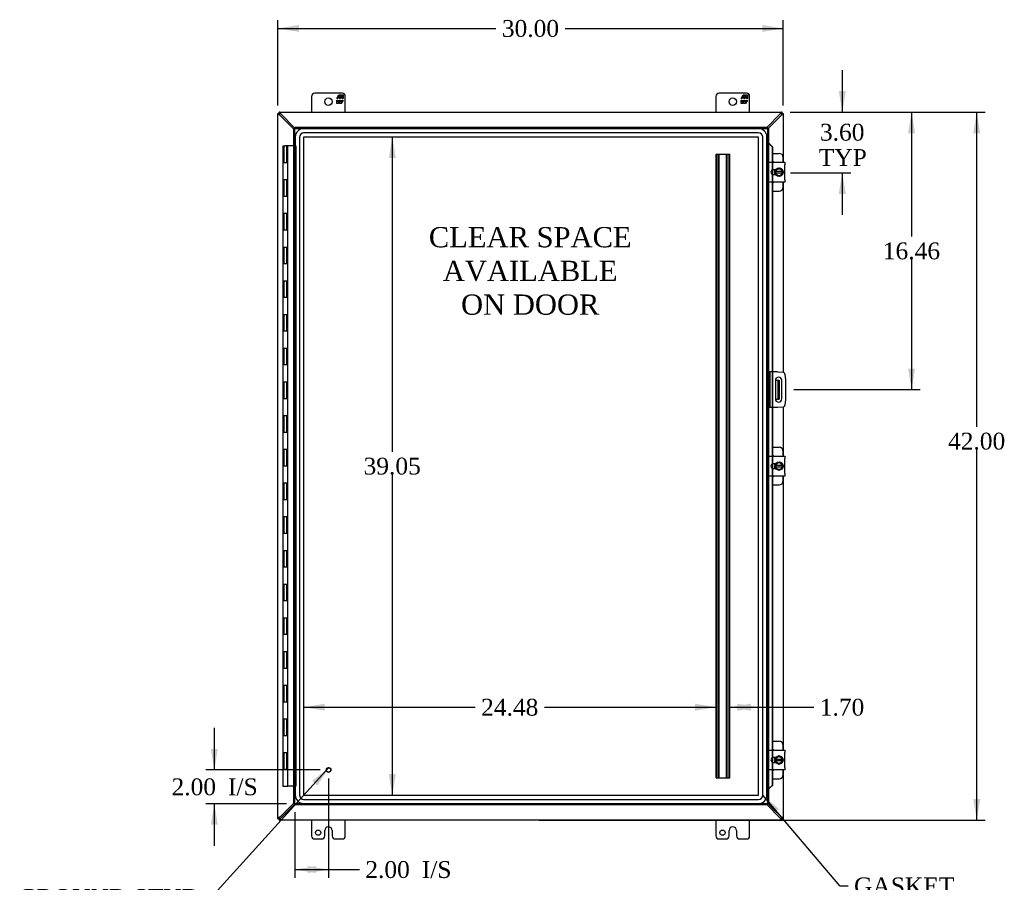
# Model space of a CAD drawing. Header units: inches. Extents: x 15 to 236, y 11 to 157.
# Tile 3 of 9: x 55 to 113, y 56 to 107. Entities that reach past the tile are written whole.
import ezdxf
from ezdxf.enums import TextEntityAlignment as Align

# ---------------------------------------------------------------- set-up
doc = ezdxf.new("R2010")
doc.units = ezdxf.units.IN
doc.header["$MEASUREMENT"] = 0
for name, color, linetype in [('COM40153-1', 7, 'CONTINUOUS'), ('COM40153-2', 7, 'CONTINUOUS'), ('COM42667', 7, 'CONTINUOUS'), ('COM42780', 7, 'CONTINUOUS'), ('COM48494', 7, 'CONTINUOUS'), ('COM48514', 7, 'CONTINUOUS'), ('COM53845-2', 7, 'CONTINUOUS'), ('COM70219', 7, 'CONTINUOUS'), ('COM71782-2', 7, 'CONTINUOUS'), ('DEFAULT', 7, 'CONTINUOUS'), ('FET07710', 7, 'CONTINUOUS'), ('HNG10620-38B', 7, 'CONTINUOUS'), ('HNG10620-38C', 7, 'CONTINUOUS'), ('SCC19011', 7, 'CONTINUOUS'), ('SPR20265', 7, 'CONTINUOUS'), ('STD21878', 7, 'CONTINUOUS'), ('WAF25035', 7, 'CONTINUOUS')]:
    doc.layers.add(name, color=color, linetype=linetype)
doc.styles.add('SEACAD_TIMES_NEW_ROMAN', font='times.ttf')

# ---------------------------------------------------------------- blocks, each defined once
blk = doc.blocks.new('SEANNOT_GROUP2')
at = {"layer": 'DEFAULT', "linetype": 'Continuous'}
blk.add_hatch(color=136, dxfattribs=at).paths.add_polyline_path([(72.316, 62.014), (73.002, 63.08), (72.007, 62.294)])
at = {"layer": 'DEFAULT', "color": 136, "linetype": 'Continuous'}
blk.add_line((66.009, 55.375), (65.509, 55.375), dxfattribs=at)
blk.add_lwpolyline([(66.009, 55.375), (73.002, 63.08)], dxfattribs=at)
at = {"layer": 'DEFAULT', "color": 136, "linetype": 'Continuous', "style": 'SEACAD_TIMES_NEW_ROMAN'}
for s, p in [('GROUND STUD', (54.567, 55.875)), ('DOOR', (54.567, 54.375))]:
    blk.add_text(s, height=1, dxfattribs=at).set_placement(p, align=Align.TOP_LEFT)
blk = doc.blocks.new('SEANNOT_GROUP3')
at = {"layer": 'DEFAULT', "linetype": 'Continuous'}
blk.add_hatch(color=136, dxfattribs=at).paths.add_polyline_path([(99.716, 60.628), (98.748, 61.446), (99.398, 60.358)])
at = {"layer": 'DEFAULT', "color": 136, "linetype": 'Continuous'}
blk.add_line((103.321, 56.062), (103.821, 56.062), dxfattribs=at)
blk.add_lwpolyline([(103.321, 56.062), (98.748, 61.446)], dxfattribs=at)
at = {"layer": 'DEFAULT', "color": 136, "linetype": 'Continuous', "style": 'SEACAD_TIMES_NEW_ROMAN'}
blk.add_text('GASKET', height=1, dxfattribs=at).set_placement((104.171, 56.562), align=Align.TOP_LEFT)
blk = doc.blocks.new('GDIMGGROUP')
at = {"layer": 'DEFAULT', "linetype": 'Continuous'}
for points in [[(111.664, 100.722), (111.455, 101.972), (111.247, 100.722)], [(111.664, 61.222), (111.247, 61.222), (111.455, 59.972)]]:
    blk.add_hatch(color=136, dxfattribs=at).paths.add_polyline_path(points)
at = {"layer": 'DEFAULT', "color": 136, "linetype": 'Continuous'}
for p, q in [((100.37, 101.972), (111.955, 101.972)), ((111.455, 83.303), (111.455, 101.972)), ((111.455, 59.972), (111.455, 81.953)), ((85.472, 59.972), (111.955, 59.972))]:
    blk.add_line(p, q, dxfattribs=at)
at = {"layer": 'DEFAULT', "color": 136, "linetype": 'Continuous', "style": 'SEACAD_TIMES_NEW_ROMAN'}
blk.add_text('42.00', height=1, dxfattribs=at).set_placement((109.749, 82.953), align=Align.TOP_LEFT)
blk = doc.blocks.new('GDIMGGROUP1')
at = {"layer": 'DEFAULT', "linetype": 'Continuous'}
for points in [[(65.992, 64.191), (66.2, 62.941), (66.408, 64.191)], [(65.992, 59.691), (66.408, 59.691), (66.2, 60.941)]]:
    blk.add_hatch(color=136, dxfattribs=at).paths.add_polyline_path(points)
at = {"layer": 'DEFAULT', "color": 136, "linetype": 'Continuous'}
for p, q in [((66.2, 62.941), (66.2, 65.441)), ((72.481, 62.941), (65.7, 62.941)), ((70.481, 60.941), (65.7, 60.941)), ((66.2, 58.441), (66.2, 60.941))]:
    blk.add_line(p, q, dxfattribs=at)
at = {"layer": 'DEFAULT', "color": 136, "linetype": 'Continuous', "style": 'SEACAD_TIMES_NEW_ROMAN'}
for s, p in [('2.00', (63.658, 62.441)), ('I/S', (67.012, 62.441))]:
    blk.add_text(s, height=1, dxfattribs=at).set_placement(p, align=Align.TOP_LEFT)
blk = doc.blocks.new('GDIMGGROUP9')
at = {"layer": 'DEFAULT', "linetype": 'Continuous'}
for points in [[(103.681, 103.222), (103.264, 103.222), (103.473, 101.972)], [(103.681, 97.126), (103.473, 98.376), (103.264, 97.126)]]:
    blk.add_hatch(color=136, dxfattribs=at).paths.add_polyline_path(points)
at = {"layer": 'DEFAULT', "color": 136, "linetype": 'Continuous'}
for p, q in [((103.473, 104.472), (103.473, 101.972)), ((100.37, 101.972), (103.973, 101.972)), ((100.403, 98.376), (103.973, 98.376)), ((103.473, 98.376), (103.473, 95.876))]:
    blk.add_line(p, q, dxfattribs=at)
at = {"layer": 'DEFAULT', "color": 136, "linetype": 'Continuous', "style": 'SEACAD_TIMES_NEW_ROMAN'}
for s, p in [('3.60', (102.146, 101.283)), ('TYP', (102.075, 99.783))]:
    blk.add_text(s, height=1, dxfattribs=at).set_placement(p, align=Align.TOP_LEFT)
blk = doc.blocks.new('GDIMGGROUP10')
at = {"layer": 'DEFAULT', "linetype": 'Continuous'}
for points in [[(107.794, 100.722), (107.586, 101.972), (107.377, 100.722)], [(107.794, 86.762), (107.377, 86.762), (107.586, 85.512)]]:
    blk.add_hatch(color=136, dxfattribs=at).paths.add_polyline_path(points)
at = {"layer": 'DEFAULT', "color": 136, "linetype": 'Continuous'}
for p, q in [((100.37, 101.972), (108.086, 101.972)), ((107.586, 101.972), (107.586, 94.592)), ((107.586, 93.242), (107.586, 85.512)), ((100.597, 85.512), (108.086, 85.512))]:
    blk.add_line(p, q, dxfattribs=at)
at = {"layer": 'DEFAULT', "color": 136, "linetype": 'Continuous', "style": 'SEACAD_TIMES_NEW_ROMAN'}
blk.add_text('16.46', height=1, dxfattribs=at).set_placement((105.879, 94.242), align=Align.TOP_LEFT)
blk = doc.blocks.new('GDIMGGROUP15')
at = {"layer": 'DEFAULT', "linetype": 'Continuous'}
for points in [[(72.231, 56.824), (72.231, 57.241), (70.981, 57.033)], [(71.731, 56.824), (72.981, 57.033), (71.731, 57.241)]]:
    blk.add_hatch(color=136, dxfattribs=at).paths.add_polyline_path(points)
at = {"layer": 'DEFAULT', "color": 136, "linetype": 'Continuous'}
for p, q in [((72.981, 62.441), (72.981, 56.533)), ((70.981, 60.441), (70.981, 56.533)), ((70.981, 57.033), (74.31, 57.033)), ((74.31, 57.033), (74.81, 57.033))]:
    blk.add_line(p, q, dxfattribs=at)
at = {"layer": 'DEFAULT', "color": 136, "linetype": 'Continuous', "style": 'SEACAD_TIMES_NEW_ROMAN'}
for s, p in [('2.00', (75.16, 57.533)), ('I/S', (78.514, 57.533))]:
    blk.add_text(s, height=1, dxfattribs=at).set_placement(p, align=Align.TOP_LEFT)
blk = doc.blocks.new('GDIMGGROUP23')
at = {"layer": 'DEFAULT', "linetype": 'Continuous'}
for points in [[(71.222, 107.15), (69.972, 106.941), (71.222, 106.733)], [(98.722, 107.15), (98.722, 106.733), (99.972, 106.941)]]:
    blk.add_hatch(color=136, dxfattribs=at).paths.add_polyline_path(points)
at = {"layer": 'DEFAULT', "color": 136, "linetype": 'Continuous'}
for p, q in [((69.972, 102.37), (69.972, 107.441)), ((99.972, 102.37), (99.972, 107.441)), ((69.972, 106.941), (82.915, 106.941)), ((87.028, 106.941), (99.972, 106.941))]:
    blk.add_line(p, q, dxfattribs=at)
at = {"layer": 'DEFAULT', "color": 136, "linetype": 'Continuous', "style": 'SEACAD_TIMES_NEW_ROMAN'}
blk.add_text('30.00', height=1, dxfattribs=at).set_placement((83.265, 107.441), align=Align.TOP_LEFT)
blk = doc.blocks.new('GDIMGGROUP24')
at = {"layer": 'DEFAULT', "linetype": 'Continuous'}
for points in [[(76.556, 99.249), (76.973, 99.249), (76.764, 100.499)], [(76.556, 62.695), (76.764, 61.445), (76.973, 62.695)]]:
    blk.add_hatch(color=136, dxfattribs=at).paths.add_polyline_path(points)
at = {"layer": 'DEFAULT', "color": 136, "linetype": 'Continuous'}
for p, q in [((76.764, 100.499), (76.764, 81.822)), ((76.764, 80.472), (76.764, 61.445))]:
    blk.add_line(p, q, dxfattribs=at)
at = {"layer": 'DEFAULT', "color": 136, "linetype": 'Continuous', "style": 'SEACAD_TIMES_NEW_ROMAN'}
blk.add_text('39.05', height=1, dxfattribs=at).set_placement((75.058, 81.472), align=Align.TOP_LEFT)
blk = doc.blocks.new('GDIMGGROUP25')
at = {"layer": 'DEFAULT', "linetype": 'Continuous'}
for points in [[(72.751, 66.873), (71.501, 66.665), (72.751, 66.456)], [(94.731, 66.873), (94.731, 66.456), (95.981, 66.665)]]:
    blk.add_hatch(color=136, dxfattribs=at).paths.add_polyline_path(points)
at = {"layer": 'DEFAULT', "color": 136, "linetype": 'Continuous'}
for p, q in [((71.501, 66.665), (81.684, 66.665)), ((85.797, 66.665), (95.981, 66.665))]:
    blk.add_line(p, q, dxfattribs=at)
at = {"layer": 'DEFAULT', "color": 136, "linetype": 'Continuous', "style": 'SEACAD_TIMES_NEW_ROMAN'}
blk.add_text('24.48', height=1, dxfattribs=at).set_placement((82.034, 67.165), align=Align.TOP_LEFT)
blk = doc.blocks.new('GDIMGGROUP29')
at = {"layer": 'DEFAULT', "linetype": 'Continuous'}
for points in [[(98.047, 66.873), (96.797, 66.665), (98.047, 66.456)], [(97.249, 66.873), (97.249, 66.456), (98.499, 66.665)]]:
    blk.add_hatch(color=136, dxfattribs=at).paths.add_polyline_path(points)
at = {"layer": 'DEFAULT', "color": 136, "linetype": 'Continuous'}
for p, q in [((96.797, 66.665), (101.286, 66.665)), ((101.286, 66.665), (101.786, 66.665))]:
    blk.add_line(p, q, dxfattribs=at)
at = {"layer": 'DEFAULT', "color": 136, "linetype": 'Continuous', "style": 'SEACAD_TIMES_NEW_ROMAN'}
blk.add_text('1.70', height=1, dxfattribs=at).set_placement((102.136, 67.165), align=Align.TOP_LEFT)

msp = doc.modelspace()

# ---------------------------------------------------------------- linework, layer by layer
at = {"layer": 'COM40153-1', "color": 7}
for p, q in [((99.503, 86.074), (99.614, 86.074)), ((99.614, 86.074), (99.65, 86.074)), ((99.65, 86.074), (99.722, 86.074)), ((99.65, 86.074), (99.65, 84.949)), ((99.722, 86.074), (99.722, 84.949)), ((99.503, 84.949), (99.614, 84.949)), ((99.65, 84.949), (99.614, 84.949)), ((99.65, 84.949), (99.722, 84.949))]:
    msp.add_line(p, q, dxfattribs=at)
at = {"layer": 'COM40153-2', "color": 7}
for p, q in [((99.169, 86.574), (99.097, 86.574)), ((99.169, 86.574), (99.169, 84.449)), ((99.169, 86.574), (99.205, 86.574)), ((99.62, 86.574), (99.205, 86.574)), ((99.62, 86.574), (99.954, 86.545)), ((99.503, 86.062), (99.503, 84.962)), ((99.878, 84.962), (99.878, 86.062)), ((100.067, 86.431), (100.097, 86.097)), ((100.097, 86.097), (100.097, 84.926)), ((100.097, 84.926), (100.067, 84.592)), ((99.169, 84.449), (99.097, 84.449)), ((99.205, 84.449), (99.169, 84.449)), ((99.62, 84.449), (99.205, 84.449)), ((99.954, 84.478), (99.62, 84.449))]:
    msp.add_line(p, q, dxfattribs=at)
for centre, radius, start, end in [((99.943, 86.42), 0.125, 5, 85), ((99.691, 86.062), 0.188, 0, 180), ((99.691, 84.962), 0.188, 180, 0), ((99.943, 84.603), 0.125, 275, 355)]:
    msp.add_arc(centre, radius, start, end, dxfattribs=at)
at = {"layer": 'COM42667', "color": 7}
for p, q in [((99.097, 98.855), (99.097, 98.998)), ((99.097, 98.998), (100.067, 98.998)), ((99.097, 98.855), (99.097, 97.964)), ((100.067, 98.998), (100.067, 98.855)), ((100.067, 97.964), (100.067, 98.855)), ((99.512, 98.55), (99.372, 98.55)), ((99.372, 98.269), (99.512, 98.269)), ((99.097, 97.821), (99.097, 97.964)), ((100.067, 97.821), (99.097, 97.821)), ((100.067, 97.964), (100.067, 97.821)), ((99.097, 81.417), (99.097, 81.56)), ((99.097, 81.56), (100.067, 81.56)), ((99.097, 81.417), (99.097, 80.526)), ((100.067, 81.56), (100.067, 81.417)), ((100.067, 80.526), (100.067, 81.417)), ((99.512, 81.112), (99.372, 81.112)), ((99.372, 80.831), (99.512, 80.831)), ((99.097, 80.383), (99.097, 80.526)), ((100.067, 80.383), (99.097, 80.383)), ((100.067, 80.526), (100.067, 80.383)), ((99.097, 63.979), (99.097, 64.122)), ((99.097, 64.122), (100.067, 64.122)), ((99.097, 63.979), (99.097, 63.088)), ((100.067, 64.122), (100.067, 63.979)), ((100.067, 63.088), (100.067, 63.979)), ((99.512, 63.674), (99.372, 63.674)), ((99.372, 63.393), (99.512, 63.393)), ((99.097, 62.945), (99.097, 63.088)), ((100.067, 62.945), (99.097, 62.945)), ((100.067, 63.088), (100.067, 62.945))]:
    msp.add_line(p, q, dxfattribs=at)
for centre, radius in [((99.372, 98.41), 0.14), ((99.372, 80.972), 0.141), ((99.372, 63.534), 0.14)]:
    msp.add_arc(centre, radius, 90, 270, dxfattribs=at)
at = {"layer": 'COM42780', "color": 7}
for p, q in [((99.321, 99.525), (99.718, 99.525)), ((99.968, 98.998), (99.968, 99.275)), ((99.468, 98.476), (99.468, 98.55)), ((99.468, 98.269), (99.468, 98.341)), ((99.968, 97.544), (99.968, 97.821)), ((99.321, 97.294), (99.718, 97.294)), ((99.321, 82.087), (99.718, 82.087)), ((99.968, 81.56), (99.968, 81.837)), ((99.468, 81.038), (99.468, 81.112)), ((99.468, 80.831), (99.468, 80.903)), ((99.968, 80.106), (99.968, 80.383)), ((99.321, 79.856), (99.718, 79.856)), ((99.321, 64.649), (99.718, 64.649)), ((99.968, 64.122), (99.968, 64.399)), ((99.468, 63.6), (99.468, 63.674)), ((99.468, 63.393), (99.468, 63.465)), ((99.968, 62.668), (99.968, 62.945)), ((99.321, 62.418), (99.718, 62.418))]:
    msp.add_line(p, q, dxfattribs=at)
for centre, start, end in [((99.718, 99.275), 0, 90), ((99.218, 98.838), 39.93243, 65.66946), ((99.218, 97.981), 294.33054, 320.06757), ((99.718, 97.544), 270, 0), ((99.718, 81.837), 0, 90), ((99.218, 81.4), 39.93243, 65.66946), ((99.218, 80.543), 294.33054, 320.06757), ((99.718, 80.106), 270, 0), ((99.718, 64.399), 0, 90), ((99.218, 63.962), 39.93243, 65.66946), ((99.218, 63.105), 294.33054, 320.06757), ((99.718, 62.668), 270, 0)]:
    msp.add_arc(centre, 0.25, start, end, dxfattribs=at)
at = {"layer": 'COM48494', "color": 7}
for p, q in [((69.972, 101.9), (70.044, 101.9)), ((69.972, 101.87), (69.972, 101.9)), ((69.972, 60.073), (69.972, 101.87)), ((70.044, 101.87), (69.972, 101.87)), ((70.044, 101.87), (70.044, 101.9)), ((70.08, 101.794), (70.06, 101.827)), ((70.909, 100.973), (70.08, 101.794)), ((99.864, 101.794), (99.064, 101.002)), ((99.864, 101.794), (99.883, 101.827)), ((99.9, 101.9), (99.972, 101.9)), ((99.9, 101.9), (99.9, 101.87)), ((99.9, 101.87), (99.972, 101.87)), ((99.972, 101.9), (99.972, 101.87)), ((99.972, 101.87), (99.972, 98.998)), ((99.972, 97.821), (99.972, 86.542)), ((99.972, 84.481), (99.972, 81.56)), ((99.972, 80.383), (99.972, 64.122)), ((99.972, 62.945), (99.972, 60.073)), ((70.08, 60.149), (70.909, 60.97)), ((99.064, 60.941), (99.864, 60.149)), ((69.972, 60.044), (69.972, 60.073)), ((70.044, 60.073), (69.972, 60.073)), ((69.972, 60.044), (70.044, 60.044)), ((70.044, 60.044), (70.044, 60.073)), ((70.06, 60.116), (70.08, 60.149)), ((99.883, 60.116), (99.864, 60.149)), ((99.9, 60.073), (99.9, 60.044)), ((99.9, 60.073), (99.972, 60.073)), ((99.9, 60.044), (99.972, 60.044)), ((99.972, 60.073), (99.972, 60.044))]:
    msp.add_line(p, q, dxfattribs=at)
for centre, radius, start, end in [((70.49, 102.593), 0.898, 238.53984, 242.80605), ((99.437, 102.622), 0.931, 297.27035, 301.38375), ((70.49, 59.35), 0.898, 117.19395, 121.46015), ((99.437, 59.321), 0.931, 58.61625, 62.72965)]:
    msp.add_arc(centre, radius, start, end, dxfattribs=at)
for points, knots in [([(70.021, 101.827), (70.02, 101.828), (70.016, 101.83), (70.011, 101.833), (70.007, 101.836), (70.002, 101.839), (69.998, 101.842), (69.994, 101.845), (69.99, 101.848), (69.985, 101.852), (69.98, 101.856), (69.976, 101.86), (69.973, 101.864), (69.972, 101.867), (69.972, 101.869), (69.972, 101.87)], [0, 0, 0, 0, 0.058508, 0.117588, 0.177234, 0.23744, 0.298196, 0.359495, 0.421327, 0.483683, 0.609872, 0.738031, 0.824554, 0.911887, 1, 1, 1, 1]), ([(70.06, 101.827), (70.058, 101.831), (70.056, 101.836), (70.052, 101.843), (70.05, 101.847), (70.047, 101.854), (70.046, 101.858), (70.044, 101.864), (70.044, 101.867), (70.044, 101.87)], [0, 0, 0, 0, 0.25, 0.25, 0.5, 0.5, 0.75, 0.75, 1, 1, 1, 1]), ([(99.9, 101.87), (99.9, 101.867), (99.899, 101.864), (99.897, 101.858), (99.896, 101.854), (99.893, 101.847), (99.891, 101.843), (99.887, 101.836), (99.885, 101.831), (99.883, 101.827)], [0, 0, 0, 0, 0.25, 0.25, 0.5, 0.5, 0.75, 0.75, 1, 1, 1, 1]), ([(99.972, 101.87), (99.972, 101.869), (99.971, 101.868), (99.971, 101.866), (99.97, 101.864), (99.969, 101.862), (99.967, 101.86), (99.965, 101.858), (99.962, 101.855), (99.96, 101.853), (99.956, 101.85), (99.95, 101.845), (99.941, 101.84), (99.932, 101.834), (99.925, 101.829), (99.922, 101.827)], [0, 0, 0, 0, 0.058839, 0.117335, 0.175479, 0.233264, 0.290679, 0.347718, 0.404373, 0.460635, 0.516498, 0.640635, 0.762642, 0.882451, 1, 1, 1, 1]), ([(69.972, 60.073), (69.972, 60.074), (69.972, 60.075), (69.972, 60.077), (69.973, 60.079), (69.975, 60.081), (69.976, 60.083), (69.978, 60.086), (69.981, 60.088), (69.983, 60.09), (69.987, 60.093), (69.993, 60.098), (70.002, 60.104), (70.011, 60.11), (70.018, 60.114), (70.021, 60.116)], [0, 0, 0, 0, 0.058839, 0.117335, 0.175479, 0.233264, 0.290679, 0.347718, 0.404373, 0.460635, 0.516498, 0.640635, 0.762642, 0.882451, 1, 1, 1, 1]), ([(70.044, 60.073), (70.044, 60.076), (70.044, 60.079), (70.046, 60.086), (70.047, 60.089), (70.05, 60.096), (70.052, 60.1), (70.056, 60.108), (70.058, 60.112), (70.06, 60.116)], [0, 0, 0, 0, 0.25, 0.25, 0.5, 0.5, 0.75, 0.75, 1, 1, 1, 1]), ([(99.883, 60.116), (99.885, 60.112), (99.887, 60.108), (99.891, 60.1), (99.893, 60.096), (99.896, 60.089), (99.897, 60.086), (99.899, 60.079), (99.9, 60.076), (99.9, 60.073)], [0, 0, 0, 0, 0.25, 0.25, 0.5, 0.5, 0.75, 0.75, 1, 1, 1, 1]), ([(99.922, 60.116), (99.923, 60.115), (99.927, 60.113), (99.932, 60.11), (99.936, 60.107), (99.941, 60.104), (99.945, 60.101), (99.95, 60.098), (99.953, 60.095), (99.958, 60.092), (99.963, 60.087), (99.967, 60.083), (99.97, 60.079), (99.971, 60.076), (99.971, 60.074), (99.972, 60.073)], [0, 0, 0, 0, 0.058508, 0.117588, 0.177234, 0.23744, 0.298196, 0.359495, 0.421327, 0.483683, 0.609872, 0.738031, 0.824554, 0.911887, 1, 1, 1, 1])]:
    msp.add_open_spline(points, degree=3, knots=knots, dxfattribs=at)
at = {"layer": 'COM48514', "color": 7}
for p, q in [((70.044, 101.9), (70.044, 101.972)), ((70.073, 101.972), (70.044, 101.972)), ((70.073, 101.9), (70.044, 101.9)), ((70.073, 101.9), (70.073, 101.972)), ((70.073, 101.972), (99.87, 101.972)), ((70.149, 101.864), (70.116, 101.883)), ((70.981, 101.024), (70.149, 101.864)), ((99.794, 101.864), (99.012, 101.074)), ((99.827, 101.883), (99.794, 101.864)), ((99.87, 101.9), (99.87, 101.972)), ((99.9, 101.972), (99.87, 101.972)), ((99.9, 101.9), (99.87, 101.9)), ((99.9, 101.9), (99.9, 101.972)), ((70.149, 60.08), (70.981, 60.919)), ((99.012, 60.869), (99.794, 60.08)), ((70.044, 60.044), (70.044, 59.972)), ((70.044, 60.044), (70.073, 60.044)), ((70.044, 59.972), (70.073, 59.972)), ((70.073, 60.044), (70.073, 59.972)), ((99.87, 59.972), (70.073, 59.972)), ((70.116, 60.06), (70.149, 60.08)), ((99.794, 60.08), (99.827, 60.06)), ((99.87, 60.044), (99.87, 59.972)), ((99.87, 60.044), (99.9, 60.044)), ((99.87, 59.972), (99.9, 59.972)), ((99.9, 60.044), (99.9, 59.972))]:
    msp.add_line(p, q, dxfattribs=at)
for centre, start, end in [((69.321, 101.437), 27.27035, 31.38376), ((100.622, 101.437), 148.61625, 152.72965), ((69.321, 60.506), 328.61625, 332.72965), ((100.622, 60.506), 207.27035, 211.38376)]:
    msp.add_arc(centre, 0.931, start, end, dxfattribs=at)
for points, knots in [([(70.116, 101.922), (70.112, 101.929), (70.108, 101.935), (70.1, 101.947), (70.096, 101.952), (70.089, 101.961), (70.085, 101.965), (70.079, 101.97), (70.076, 101.972), (70.073, 101.972)], [0, 0, 0, 0, 0.25, 0.25, 0.5, 0.5, 0.75, 0.75, 1, 1, 1, 1]), ([(70.116, 101.883), (70.114, 101.884), (70.111, 101.886), (70.106, 101.888), (70.101, 101.891), (70.097, 101.893), (70.092, 101.895), (70.087, 101.897), (70.082, 101.898), (70.078, 101.899), (70.075, 101.9), (70.073, 101.9)], [0, 0, 0, 0, 0.10632, 0.211245, 0.314764, 0.41687, 0.517562, 0.641426, 0.7631, 0.88261, 1, 1, 1, 1]), ([(99.87, 101.972), (99.867, 101.972), (99.864, 101.97), (99.858, 101.965), (99.854, 101.961), (99.847, 101.952), (99.843, 101.947), (99.835, 101.935), (99.831, 101.929), (99.827, 101.922)], [0, 0, 0, 0, 0.25, 0.25, 0.5, 0.5, 0.75, 0.75, 1, 1, 1, 1]), ([(99.87, 101.9), (99.869, 101.9), (99.867, 101.9), (99.864, 101.899), (99.861, 101.898), (99.858, 101.897), (99.854, 101.896), (99.85, 101.895), (99.845, 101.892), (99.839, 101.889), (99.833, 101.886), (99.829, 101.884), (99.827, 101.883)], [0, 0, 0, 0, 0.078044, 0.157022, 0.236947, 0.317833, 0.399688, 0.482519, 0.608583, 0.736857, 0.867336, 1, 1, 1, 1]), ([(70.073, 60.044), (70.074, 60.044), (70.076, 60.044), (70.079, 60.044), (70.082, 60.045), (70.086, 60.046), (70.089, 60.047), (70.093, 60.049), (70.098, 60.051), (70.104, 60.054), (70.11, 60.057), (70.114, 60.059), (70.116, 60.06)], [0, 0, 0, 0, 0.078044, 0.157022, 0.236947, 0.317833, 0.399688, 0.482519, 0.608583, 0.736857, 0.867336, 1, 1, 1, 1]), ([(70.073, 59.972), (70.076, 59.972), (70.079, 59.973), (70.085, 59.978), (70.089, 59.982), (70.096, 59.991), (70.1, 59.996), (70.108, 60.008), (70.112, 60.015), (70.116, 60.021)], [0, 0, 0, 0, 0.25, 0.25, 0.5, 0.5, 0.75, 0.75, 1, 1, 1, 1]), ([(99.827, 60.06), (99.829, 60.059), (99.832, 60.058), (99.837, 60.055), (99.842, 60.053), (99.846, 60.05), (99.851, 60.048), (99.856, 60.046), (99.861, 60.045), (99.866, 60.044), (99.869, 60.044), (99.87, 60.044)], [0, 0, 0, 0, 0.10632, 0.211245, 0.314764, 0.41687, 0.517562, 0.641426, 0.7631, 0.88261, 1, 1, 1, 1]), ([(99.827, 60.021), (99.831, 60.015), (99.835, 60.008), (99.843, 59.996), (99.847, 59.991), (99.854, 59.982), (99.858, 59.978), (99.864, 59.973), (99.867, 59.972), (99.87, 59.972)], [0, 0, 0, 0, 0.25, 0.25, 0.5, 0.5, 0.75, 0.75, 1, 1, 1, 1])]:
    msp.add_open_spline(points, degree=3, knots=knots, dxfattribs=at)
at = {"layer": 'COM53845-2', "color": 7}
for p, q in [((95.981, 62.472), (95.981, 99.472)), ((95.981, 99.472), (96.064, 99.472)), ((96.021, 62.472), (96.021, 99.472)), ((96.064, 99.472), (96.714, 99.472)), ((96.133, 62.472), (96.133, 99.472)), ((96.173, 62.472), (96.173, 99.472)), ((96.605, 62.472), (96.605, 99.472)), ((96.645, 62.472), (96.645, 99.472)), ((96.714, 99.472), (96.797, 99.472)), ((96.757, 62.472), (96.757, 99.472)), ((96.797, 62.472), (96.797, 99.472)), ((95.981, 62.472), (96.064, 62.472)), ((96.064, 62.472), (96.714, 62.472)), ((96.714, 62.472), (96.797, 62.472))]:
    msp.add_line(p, q, dxfattribs=at)
at = {"layer": 'COM70219', "color": 7}
for p, q in [((98.498, 100.998), (71.502, 100.998)), ((98.498, 100.997), (71.502, 100.997)), ((98.498, 100.748), (71.502, 100.748)), ((71.002, 100.498), (71.002, 61.446)), ((71.003, 100.498), (71.003, 61.446)), ((71.252, 100.498), (71.252, 61.446)), ((71.501, 100.498), (71.501, 61.446)), ((98.498, 100.499), (71.502, 100.499)), ((71.502, 100.498), (71.502, 61.446)), ((98.498, 100.498), (71.502, 100.498)), ((98.498, 61.446), (98.498, 100.498)), ((98.499, 61.446), (98.499, 100.498)), ((98.748, 61.446), (98.748, 100.498)), ((98.997, 61.446), (98.997, 100.498)), ((98.998, 61.446), (98.998, 100.498)), ((71.502, 61.446), (98.498, 61.446)), ((71.502, 61.445), (98.498, 61.445)), ((71.502, 61.196), (98.498, 61.196)), ((71.502, 60.947), (98.498, 60.947)), ((71.502, 60.946), (98.498, 60.946))]:
    msp.add_line(p, q, dxfattribs=at)
for centre, radius, start, end in [((71.502, 100.498), 0.5, 90, 180), ((71.502, 100.498), 0.499, 90, 180), ((71.502, 100.498), 0.25, 90, 180), ((98.498, 100.498), 0.5, 0, 90), ((98.498, 100.498), 0.499, 0, 90), ((98.498, 100.498), 0.25, 0, 90), ((71.502, 100.498), 0.001, 90, 180), ((98.498, 100.498), 0.001, 0, 90), ((71.502, 61.446), 0.5, 180, 270), ((71.502, 61.446), 0.499, 180, 270), ((71.502, 61.446), 0.25, 180, 270), ((71.502, 61.446), 0.001, 180, 270), ((98.498, 61.446), 0.5, 270, 0), ((98.498, 61.446), 0.001, 270, 0), ((98.498, 61.446), 0.25, 270, 0), ((98.498, 61.446), 0.499, 270, 0)]:
    msp.add_arc(centre, radius, start, end, dxfattribs=at)
at = {"layer": 'COM71782-2', "color": 7}
for p, q in [((70.909, 101.002), (70.981, 101.002)), ((70.909, 60.941), (70.909, 101.002)), ((70.981, 101.074), (70.981, 101.002)), ((70.981, 101.074), (99.024, 101.074)), ((70.981, 101.002), (99.024, 101.002)), ((70.981, 101.002), (71.017, 100.966)), ((70.981, 60.941), (70.981, 101.002)), ((70.981, 101.002), (71.017, 100.966)), ((99.024, 101.002), (98.989, 100.966)), ((99.025, 101.002), (98.989, 100.966)), ((99.024, 101.074), (99.024, 101.002)), ((99.025, 101.002), (99.025, 60.941)), ((99.097, 101.002), (99.025, 101.002)), ((99.097, 101.002), (99.097, 60.941)), ((99.097, 100.127), (99.025, 100.127)), ((99.109, 100.127), (99.097, 100.127)), ((99.119, 100.104), (99.128, 100.104)), ((99.139, 100.092), (99.309, 99.919)), ((99.139, 100.092), (99.151, 100.092)), ((99.151, 100.092), (99.321, 99.919)), ((99.309, 99.919), (99.309, 98.998)), ((99.321, 99.919), (99.309, 99.919)), ((99.321, 99.919), (99.321, 98.998)), ((99.309, 98.998), (99.309, 98.535)), ((99.321, 98.998), (99.321, 98.541)), ((99.309, 98.535), (99.309, 98.284)), ((99.309, 98.284), (99.309, 97.821)), ((99.321, 98.541), (99.321, 98.279)), ((99.321, 98.279), (99.321, 97.821)), ((99.309, 97.821), (99.309, 86.574)), ((99.321, 97.821), (99.321, 86.574)), ((99.309, 86.574), (99.309, 84.449)), ((99.321, 86.574), (99.321, 84.449)), ((99.309, 84.449), (99.309, 81.56)), ((99.321, 84.449), (99.321, 81.56)), ((99.309, 81.56), (99.309, 81.097)), ((99.321, 81.56), (99.321, 81.103)), ((99.309, 81.097), (99.309, 80.846)), ((99.309, 80.846), (99.309, 80.383)), ((99.321, 81.103), (99.321, 80.841)), ((99.321, 80.841), (99.321, 80.383)), ((99.309, 80.383), (99.309, 64.122)), ((99.321, 80.383), (99.321, 64.122)), ((99.309, 64.122), (99.309, 63.659)), ((99.321, 64.122), (99.321, 63.665)), ((99.309, 63.659), (99.309, 63.408)), ((99.309, 63.408), (99.309, 62.945)), ((99.321, 63.665), (99.321, 63.403)), ((99.321, 63.403), (99.321, 62.945)), ((99.309, 62.945), (99.309, 62.024)), ((99.321, 62.945), (99.321, 62.024)), ((99.309, 62.024), (99.139, 61.852)), ((99.321, 62.024), (99.151, 61.852)), ((99.321, 62.024), (99.309, 62.024)), ((99.097, 61.816), (99.025, 61.816)), ((99.097, 61.816), (99.109, 61.816)), ((99.128, 61.839), (99.119, 61.839)), ((99.139, 61.852), (99.151, 61.852)), ((70.909, 60.941), (70.981, 60.941)), ((70.981, 60.941), (71.017, 60.977)), ((70.981, 60.941), (71.017, 60.977)), ((99.024, 60.941), (70.981, 60.941)), ((70.981, 60.869), (70.981, 60.941)), ((99.024, 60.869), (70.981, 60.869)), ((99.024, 60.941), (98.989, 60.977)), ((99.025, 60.941), (98.989, 60.977)), ((99.024, 60.869), (99.024, 60.941)), ((99.097, 60.941), (99.025, 60.941))]:
    msp.add_line(p, q, dxfattribs=at)
for centre, radius, start, end in [((99.537, 101.178), 1.153, 245.73422, 249.46416), ((99.427, 100.361), 0.395, 216.31419, 223.00535), ((99.537, 101.178), 1.153, 249.46416, 250.45802), ((99.537, 60.765), 1.153, 110.53584, 114.26578), ((99.427, 61.583), 0.395, 136.99465, 143.68581), ((99.537, 60.765), 1.153, 109.54198, 110.53584)]:
    msp.add_arc(centre, radius, start, end, dxfattribs=at)
at = {"layer": 'FET07710', "color": 7}
for p, q in [((71.972, 102.909), (71.972, 101.972)), ((73.784, 103.097), (72.159, 103.097)), ((73.461, 102.791), (73.584, 103.004)), ((73.624, 102.897), (73.526, 102.897)), ((73.526, 102.897), (73.526, 102.791)), ((73.584, 103.004), (73.693, 103.004)), ((73.624, 102.791), (73.624, 102.897)), ((73.782, 102.897), (73.684, 102.897)), ((73.684, 102.897), (73.684, 102.791)), ((73.693, 103.004), (73.693, 102.926)), ((73.693, 102.926), (73.738, 103.004)), ((73.738, 103.004), (73.847, 103.004)), ((73.782, 102.791), (73.782, 102.897)), ((73.847, 103.004), (73.847, 102.791)), ((73.972, 101.972), (73.972, 102.909)), ((95.972, 102.909), (95.972, 101.972)), ((97.784, 103.097), (96.159, 103.097)), ((97.461, 102.791), (97.584, 103.004)), ((97.624, 102.897), (97.526, 102.897)), ((97.526, 102.897), (97.526, 102.791)), ((97.584, 103.004), (97.693, 103.004)), ((97.624, 102.791), (97.624, 102.897)), ((97.782, 102.897), (97.684, 102.897)), ((97.684, 102.897), (97.684, 102.791)), ((97.693, 103.004), (97.693, 102.926)), ((97.693, 102.926), (97.738, 103.004)), ((97.738, 103.004), (97.847, 103.004)), ((97.782, 102.791), (97.782, 102.897)), ((97.847, 103.004), (97.847, 102.791)), ((97.972, 101.972), (97.972, 102.909)), ((73.526, 102.791), (73.461, 102.791)), ((73.461, 102.482), (73.461, 102.694)), ((73.461, 102.694), (73.526, 102.694)), ((73.57, 102.482), (73.461, 102.482)), ((73.526, 102.694), (73.526, 102.588)), ((73.526, 102.588), (73.624, 102.588)), ((73.615, 102.559), (73.57, 102.482)), ((73.615, 102.482), (73.615, 102.559)), ((73.724, 102.482), (73.615, 102.482)), ((73.684, 102.791), (73.624, 102.791)), ((73.624, 102.588), (73.624, 102.694)), ((73.624, 102.694), (73.684, 102.694)), ((73.684, 102.694), (73.684, 102.588)), ((73.684, 102.588), (73.782, 102.588)), ((73.847, 102.694), (73.724, 102.482)), ((73.847, 102.791), (73.782, 102.791)), ((73.782, 102.588), (73.782, 102.694)), ((73.782, 102.694), (73.847, 102.694)), ((97.526, 102.791), (97.461, 102.791)), ((97.461, 102.482), (97.461, 102.694)), ((97.461, 102.694), (97.526, 102.694)), ((97.57, 102.482), (97.461, 102.482)), ((97.526, 102.694), (97.526, 102.588)), ((97.526, 102.588), (97.624, 102.588)), ((97.615, 102.559), (97.57, 102.482)), ((97.615, 102.482), (97.615, 102.559)), ((97.724, 102.482), (97.615, 102.482)), ((97.684, 102.791), (97.624, 102.791)), ((97.624, 102.588), (97.624, 102.694)), ((97.624, 102.694), (97.684, 102.694)), ((97.684, 102.694), (97.684, 102.588)), ((97.684, 102.588), (97.782, 102.588)), ((97.847, 102.694), (97.724, 102.482)), ((97.847, 102.791), (97.782, 102.791)), ((97.782, 102.588), (97.782, 102.694)), ((97.782, 102.694), (97.847, 102.694)), ((71.972, 59.972), (71.972, 59.034)), ((73.972, 59.034), (73.972, 59.972)), ((95.972, 59.972), (95.972, 59.034)), ((97.972, 59.034), (97.972, 59.972)), ((72.753, 59.034), (72.753, 59.347)), ((72.971, 59.565), (72.972, 59.565)), ((73.19, 59.347), (73.19, 59.034)), ((96.753, 59.034), (96.753, 59.347)), ((96.971, 59.565), (96.972, 59.565)), ((97.19, 59.347), (97.19, 59.034)), ((72.159, 58.847), (72.566, 58.847)), ((73.377, 58.847), (73.784, 58.847)), ((96.159, 58.847), (96.566, 58.847)), ((97.377, 58.847), (97.784, 58.847))]:
    msp.add_line(p, q, dxfattribs=at)
for centre, radius in [((72.972, 102.597), 0.219), ((96.972, 102.597), 0.219), ((72.362, 59.222), 0.156), ((96.362, 59.222), 0.156)]:
    msp.add_circle(centre, radius, dxfattribs=at)
for centre, radius, start, end in [((72.159, 102.909), 0.187, 90, 180), ((73.784, 102.909), 0.188, 0, 90), ((96.159, 102.909), 0.188, 90, 180), ((97.784, 102.909), 0.188, 0, 90), ((72.159, 59.034), 0.188, 180, 270), ((72.566, 59.034), 0.187, 270, 0), ((72.971, 59.347), 0.218, 90, 180), ((72.972, 59.347), 0.218, 0, 90), ((73.377, 59.034), 0.188, 180, 270), ((73.784, 59.034), 0.187, 270, 0), ((96.159, 59.034), 0.187, 180, 270), ((96.566, 59.034), 0.187, 270, 0), ((96.971, 59.347), 0.218, 90, 180), ((96.972, 59.347), 0.218, 0, 90), ((97.377, 59.034), 0.188, 180, 270), ((97.784, 59.034), 0.187, 270, 0)]:
    msp.add_arc(centre, radius, start, end, dxfattribs=at)
at = {"layer": 'HNG10620-38B', "color": 7}
for p, q in [((70.411, 98.972), (70.257, 98.972)), ((70.257, 98.972), (70.257, 97.972)), ((70.257, 97.972), (70.411, 97.972)), ((70.411, 96.972), (70.257, 96.972)), ((70.257, 96.972), (70.257, 95.972)), ((70.257, 95.972), (70.411, 95.972)), ((70.411, 94.972), (70.257, 94.972)), ((70.257, 94.972), (70.257, 93.972)), ((70.257, 93.972), (70.411, 93.972)), ((70.411, 92.972), (70.257, 92.972)), ((70.257, 92.972), (70.257, 91.972)), ((70.257, 91.972), (70.411, 91.972)), ((70.411, 90.972), (70.257, 90.972)), ((70.257, 90.972), (70.257, 89.972)), ((70.257, 89.972), (70.411, 89.972)), ((70.411, 88.972), (70.257, 88.972)), ((70.257, 88.972), (70.257, 87.972)), ((70.257, 87.972), (70.411, 87.972)), ((70.411, 86.972), (70.257, 86.972)), ((70.257, 86.972), (70.257, 85.972)), ((70.257, 85.972), (70.411, 85.972)), ((70.411, 84.972), (70.257, 84.972)), ((70.257, 84.972), (70.257, 83.972)), ((70.257, 83.972), (70.411, 83.972)), ((70.411, 82.972), (70.257, 82.972)), ((70.257, 82.972), (70.257, 81.972)), ((70.257, 81.972), (70.411, 81.972)), ((70.411, 80.972), (70.257, 80.972)), ((70.257, 80.972), (70.257, 79.972)), ((70.257, 79.972), (70.411, 79.972)), ((70.411, 78.972), (70.257, 78.972)), ((70.257, 78.972), (70.257, 77.972)), ((70.257, 77.972), (70.411, 77.972)), ((70.411, 76.972), (70.257, 76.972)), ((70.257, 76.972), (70.257, 75.972)), ((70.257, 75.972), (70.411, 75.972)), ((70.411, 74.972), (70.257, 74.972)), ((70.257, 74.972), (70.257, 73.972)), ((70.257, 73.972), (70.411, 73.972)), ((70.411, 72.972), (70.257, 72.972)), ((70.257, 72.972), (70.257, 71.972)), ((70.257, 71.972), (70.411, 71.972)), ((70.411, 70.972), (70.257, 70.972)), ((70.257, 70.972), (70.257, 69.972)), ((70.257, 69.972), (70.411, 69.972)), ((70.411, 68.972), (70.257, 68.972)), ((70.257, 68.972), (70.257, 67.972)), ((70.257, 67.972), (70.411, 67.972)), ((70.411, 66.972), (70.257, 66.972)), ((70.257, 66.972), (70.257, 65.972)), ((70.257, 65.972), (70.411, 65.972)), ((70.411, 64.972), (70.257, 64.972)), ((70.257, 64.972), (70.257, 63.972)), ((70.257, 63.972), (70.411, 63.972)), ((70.411, 62.972), (70.257, 62.972)), ((70.257, 62.972), (70.257, 61.972)), ((70.257, 61.972), (70.564, 61.972))]:
    msp.add_line(p, q, dxfattribs=at)
at = {"layer": 'HNG10620-38C', "color": 7}
for p, q in [((70.257, 99.972), (70.411, 99.972)), ((70.257, 99.972), (70.257, 98.972)), ((70.317, 99.972), (70.317, 98.972)), ((70.909, 99.972), (70.411, 99.972)), ((70.493, 99.972), (70.493, 98.972)), ((70.504, 98.972), (70.504, 99.972)), ((70.547, 99.972), (70.547, 98.972)), ((70.564, 98.972), (70.564, 99.972)), ((70.952, 99.972), (70.909, 99.972)), ((70.981, 99.972), (70.952, 99.972)), ((70.981, 99.972), (71.041, 99.972)), ((71.041, 99.972), (71.041, 61.972)), ((70.411, 98.972), (70.257, 98.972)), ((70.564, 98.972), (70.411, 98.972)), ((70.564, 97.972), (70.564, 98.972)), ((70.257, 97.972), (70.411, 97.972)), ((70.257, 97.972), (70.257, 96.972)), ((70.317, 97.972), (70.317, 96.972)), ((70.411, 97.972), (70.564, 97.972)), ((70.493, 97.972), (70.493, 96.972)), ((70.504, 96.972), (70.504, 97.972)), ((70.547, 97.972), (70.547, 96.972)), ((70.564, 96.972), (70.564, 97.972)), ((70.411, 96.972), (70.257, 96.972)), ((70.564, 96.972), (70.411, 96.972)), ((70.564, 95.972), (70.564, 96.972)), ((70.257, 95.972), (70.411, 95.972)), ((70.257, 95.972), (70.257, 94.972)), ((70.317, 95.972), (70.317, 94.972)), ((70.411, 95.972), (70.564, 95.972)), ((70.493, 95.972), (70.493, 94.972)), ((70.504, 94.972), (70.504, 95.972)), ((70.547, 95.972), (70.547, 94.972)), ((70.564, 94.972), (70.564, 95.972)), ((70.411, 94.972), (70.257, 94.972)), ((70.564, 94.972), (70.411, 94.972)), ((70.564, 93.972), (70.564, 94.972)), ((70.257, 93.972), (70.411, 93.972)), ((70.257, 93.972), (70.257, 92.972)), ((70.317, 93.972), (70.317, 92.972)), ((70.411, 93.972), (70.564, 93.972)), ((70.493, 93.972), (70.493, 92.972)), ((70.504, 92.972), (70.504, 93.972)), ((70.547, 93.972), (70.547, 92.972)), ((70.564, 92.972), (70.564, 93.972)), ((70.411, 92.972), (70.257, 92.972)), ((70.564, 92.972), (70.411, 92.972)), ((70.564, 91.972), (70.564, 92.972)), ((70.257, 91.972), (70.411, 91.972)), ((70.257, 91.972), (70.257, 90.972)), ((70.317, 91.972), (70.317, 90.972)), ((70.411, 91.972), (70.564, 91.972)), ((70.493, 91.972), (70.493, 90.972)), ((70.504, 90.972), (70.504, 91.972)), ((70.547, 91.972), (70.547, 90.972)), ((70.564, 90.972), (70.564, 91.972)), ((70.411, 90.972), (70.257, 90.972)), ((70.564, 90.972), (70.411, 90.972)), ((70.564, 89.972), (70.564, 90.972)), ((70.257, 89.972), (70.411, 89.972)), ((70.257, 89.972), (70.257, 88.972)), ((70.317, 89.972), (70.317, 88.972)), ((70.411, 89.972), (70.564, 89.972)), ((70.493, 89.972), (70.493, 88.972)), ((70.504, 88.972), (70.504, 89.972)), ((70.547, 89.972), (70.547, 88.972)), ((70.564, 88.972), (70.564, 89.972)), ((70.411, 88.972), (70.257, 88.972)), ((70.564, 88.972), (70.411, 88.972)), ((70.564, 87.972), (70.564, 88.972)), ((70.257, 87.972), (70.411, 87.972)), ((70.257, 87.972), (70.257, 86.972)), ((70.317, 87.972), (70.317, 86.972)), ((70.411, 87.972), (70.564, 87.972)), ((70.493, 87.972), (70.493, 86.972)), ((70.504, 86.972), (70.504, 87.972)), ((70.547, 87.972), (70.547, 86.972)), ((70.564, 86.972), (70.564, 87.972)), ((70.411, 86.972), (70.257, 86.972)), ((70.564, 86.972), (70.411, 86.972)), ((70.564, 85.972), (70.564, 86.972)), ((70.257, 85.972), (70.411, 85.972)), ((70.257, 85.972), (70.257, 84.972)), ((70.317, 85.972), (70.317, 84.972)), ((70.411, 85.972), (70.564, 85.972)), ((70.493, 85.972), (70.493, 84.972)), ((70.504, 84.972), (70.504, 85.972)), ((70.547, 85.972), (70.547, 84.972)), ((70.564, 84.972), (70.564, 85.972)), ((70.411, 84.972), (70.257, 84.972)), ((70.564, 84.972), (70.411, 84.972)), ((70.564, 83.972), (70.564, 84.972)), ((70.257, 83.972), (70.411, 83.972)), ((70.257, 83.972), (70.257, 82.972)), ((70.317, 83.972), (70.317, 82.972)), ((70.411, 83.972), (70.564, 83.972)), ((70.493, 83.972), (70.493, 82.972)), ((70.504, 82.972), (70.504, 83.972)), ((70.547, 83.972), (70.547, 82.972)), ((70.564, 82.972), (70.564, 83.972)), ((70.411, 82.972), (70.257, 82.972)), ((70.564, 82.972), (70.411, 82.972)), ((70.564, 81.972), (70.564, 82.972)), ((70.257, 81.972), (70.411, 81.972)), ((70.257, 81.972), (70.257, 80.972)), ((70.317, 81.972), (70.317, 80.972)), ((70.411, 81.972), (70.564, 81.972)), ((70.493, 81.972), (70.493, 80.972)), ((70.504, 80.972), (70.504, 81.972)), ((70.547, 81.972), (70.547, 80.972)), ((70.564, 80.972), (70.564, 81.972)), ((70.411, 80.972), (70.257, 80.972)), ((70.564, 80.972), (70.411, 80.972)), ((70.564, 79.972), (70.564, 80.972)), ((70.257, 79.972), (70.411, 79.972)), ((70.257, 79.972), (70.257, 78.972)), ((70.317, 79.972), (70.317, 78.972)), ((70.411, 79.972), (70.564, 79.972)), ((70.493, 79.972), (70.493, 78.972)), ((70.504, 78.972), (70.504, 79.972)), ((70.547, 79.972), (70.547, 78.972)), ((70.564, 78.972), (70.564, 79.972)), ((70.411, 78.972), (70.257, 78.972)), ((70.564, 78.972), (70.411, 78.972)), ((70.564, 77.972), (70.564, 78.972)), ((70.257, 77.972), (70.411, 77.972)), ((70.257, 77.972), (70.257, 76.972)), ((70.317, 77.972), (70.317, 76.972)), ((70.411, 77.972), (70.564, 77.972)), ((70.493, 77.972), (70.493, 76.972)), ((70.504, 76.972), (70.504, 77.972)), ((70.547, 77.972), (70.547, 76.972)), ((70.564, 76.972), (70.564, 77.972)), ((70.411, 76.972), (70.257, 76.972)), ((70.564, 76.972), (70.411, 76.972)), ((70.564, 75.972), (70.564, 76.972)), ((70.257, 75.972), (70.411, 75.972)), ((70.257, 75.972), (70.257, 74.972)), ((70.317, 75.972), (70.317, 74.972)), ((70.411, 75.972), (70.564, 75.972)), ((70.493, 75.972), (70.493, 74.972)), ((70.504, 74.972), (70.504, 75.972)), ((70.547, 75.972), (70.547, 74.972)), ((70.564, 74.972), (70.564, 75.972)), ((70.411, 74.972), (70.257, 74.972)), ((70.564, 74.972), (70.411, 74.972)), ((70.564, 73.972), (70.564, 74.972)), ((70.257, 73.972), (70.411, 73.972)), ((70.257, 73.972), (70.257, 72.972)), ((70.317, 73.972), (70.317, 72.972)), ((70.411, 73.972), (70.564, 73.972)), ((70.493, 73.972), (70.493, 72.972)), ((70.504, 72.972), (70.504, 73.972)), ((70.547, 73.972), (70.547, 72.972)), ((70.564, 72.972), (70.564, 73.972)), ((70.411, 72.972), (70.257, 72.972)), ((70.564, 72.972), (70.411, 72.972)), ((70.564, 71.972), (70.564, 72.972)), ((70.257, 71.972), (70.411, 71.972)), ((70.257, 71.972), (70.257, 70.972)), ((70.317, 71.972), (70.317, 70.972)), ((70.411, 71.972), (70.564, 71.972)), ((70.493, 71.972), (70.493, 70.972)), ((70.504, 70.972), (70.504, 71.972)), ((70.547, 71.972), (70.547, 70.972)), ((70.564, 70.972), (70.564, 71.972)), ((70.411, 70.972), (70.257, 70.972)), ((70.564, 70.972), (70.411, 70.972)), ((70.564, 69.972), (70.564, 70.972)), ((70.257, 69.972), (70.411, 69.972)), ((70.257, 69.972), (70.257, 68.972)), ((70.317, 69.972), (70.317, 68.972)), ((70.411, 69.972), (70.564, 69.972)), ((70.493, 69.972), (70.493, 68.972)), ((70.504, 68.972), (70.504, 69.972)), ((70.547, 69.972), (70.547, 68.972)), ((70.564, 68.972), (70.564, 69.972)), ((70.411, 68.972), (70.257, 68.972)), ((70.564, 68.972), (70.411, 68.972)), ((70.564, 67.972), (70.564, 68.972)), ((70.257, 67.972), (70.411, 67.972)), ((70.257, 67.972), (70.257, 66.972)), ((70.317, 67.972), (70.317, 66.972)), ((70.411, 67.972), (70.564, 67.972)), ((70.493, 67.972), (70.493, 66.972)), ((70.504, 66.972), (70.504, 67.972)), ((70.547, 67.972), (70.547, 66.972)), ((70.564, 66.972), (70.564, 67.972)), ((70.411, 66.972), (70.257, 66.972)), ((70.564, 66.972), (70.411, 66.972)), ((70.564, 65.972), (70.564, 66.972)), ((70.257, 65.972), (70.411, 65.972)), ((70.257, 65.972), (70.257, 64.972)), ((70.317, 65.972), (70.317, 64.972)), ((70.411, 65.972), (70.564, 65.972)), ((70.493, 65.972), (70.493, 64.972)), ((70.504, 64.972), (70.504, 65.972)), ((70.547, 65.972), (70.547, 64.972)), ((70.564, 64.972), (70.564, 65.972)), ((70.411, 64.972), (70.257, 64.972)), ((70.564, 64.972), (70.411, 64.972)), ((70.564, 63.972), (70.564, 64.972)), ((70.257, 63.972), (70.411, 63.972)), ((70.257, 63.972), (70.257, 62.972)), ((70.317, 63.972), (70.317, 62.972)), ((70.411, 63.972), (70.564, 63.972)), ((70.493, 63.972), (70.493, 62.972)), ((70.504, 62.972), (70.504, 63.972)), ((70.547, 63.972), (70.547, 62.972)), ((70.564, 62.972), (70.564, 63.972)), ((70.411, 62.972), (70.257, 62.972)), ((70.564, 62.972), (70.411, 62.972)), ((70.564, 61.972), (70.564, 62.972)), ((70.909, 61.972), (70.564, 61.972)), ((70.952, 61.972), (70.909, 61.972)), ((70.981, 61.972), (70.952, 61.972)), ((70.981, 61.972), (71.041, 61.972))]:
    msp.add_line(p, q, dxfattribs=at)
at = {"layer": 'SCC19011', "color": 7}
for p, q in [((99.718, 98.651), (99.503, 98.519)), ((99.503, 98.519), (99.503, 98.444)), ((99.503, 98.444), (99.503, 98.376)), ((99.524, 98.444), (99.503, 98.444)), ((99.503, 98.376), (99.503, 98.301)), ((99.503, 98.376), (99.524, 98.376)), ((99.503, 98.301), (99.718, 98.169)), ((99.534, 98.444), (99.524, 98.444)), ((99.524, 98.376), (99.534, 98.376)), ((99.903, 98.444), (99.534, 98.444)), ((99.534, 98.376), (99.903, 98.376)), ((99.933, 98.519), (99.718, 98.651)), ((99.718, 98.169), (99.933, 98.301)), ((99.913, 98.444), (99.903, 98.444)), ((99.903, 98.376), (99.913, 98.376)), ((99.933, 98.444), (99.913, 98.444)), ((99.913, 98.376), (99.933, 98.376)), ((99.933, 98.444), (99.933, 98.519)), ((99.933, 98.376), (99.933, 98.444)), ((99.933, 98.301), (99.933, 98.376)), ((99.718, 81.213), (99.503, 81.081)), ((99.503, 81.081), (99.503, 81.006)), ((99.503, 81.006), (99.503, 80.938)), ((99.524, 81.006), (99.503, 81.006)), ((99.503, 80.938), (99.503, 80.863)), ((99.503, 80.938), (99.524, 80.938)), ((99.503, 80.863), (99.718, 80.731)), ((99.534, 81.006), (99.524, 81.006)), ((99.524, 80.938), (99.534, 80.938)), ((99.903, 81.006), (99.534, 81.006)), ((99.534, 80.938), (99.903, 80.938)), ((99.933, 81.081), (99.718, 81.213)), ((99.718, 80.731), (99.933, 80.863)), ((99.913, 81.006), (99.903, 81.006)), ((99.903, 80.938), (99.913, 80.938)), ((99.933, 81.006), (99.913, 81.006)), ((99.913, 80.938), (99.933, 80.938)), ((99.933, 81.006), (99.933, 81.081)), ((99.933, 80.938), (99.933, 81.006)), ((99.933, 80.863), (99.933, 80.938)), ((99.718, 63.775), (99.503, 63.643)), ((99.933, 63.643), (99.718, 63.775)), ((99.503, 63.643), (99.503, 63.568)), ((99.503, 63.568), (99.503, 63.5)), ((99.524, 63.568), (99.503, 63.568)), ((99.503, 63.5), (99.503, 63.425)), ((99.503, 63.5), (99.524, 63.5)), ((99.503, 63.425), (99.718, 63.293)), ((99.534, 63.568), (99.524, 63.568)), ((99.524, 63.5), (99.534, 63.5)), ((99.903, 63.568), (99.534, 63.568)), ((99.534, 63.5), (99.903, 63.5)), ((99.718, 63.293), (99.933, 63.425)), ((99.913, 63.568), (99.903, 63.568)), ((99.903, 63.5), (99.913, 63.5)), ((99.933, 63.568), (99.913, 63.568)), ((99.913, 63.5), (99.933, 63.5)), ((99.933, 63.568), (99.933, 63.643)), ((99.933, 63.5), (99.933, 63.568)), ((99.933, 63.425), (99.933, 63.5))]:
    msp.add_line(p, q, dxfattribs=at)
for centre, start, end in [((99.718, 98.41), 10.44743, 169.55257), ((99.718, 98.41), 190.44743, 349.55257), ((99.718, 80.972), 10.44743, 169.55257), ((99.718, 80.972), 190.44743, 349.55257), ((99.718, 63.534), 10.44743, 169.55257), ((99.718, 63.534), 190.44743, 349.55257)]:
    msp.add_arc(centre, 0.188, start, end, dxfattribs=at)
at = {"layer": 'SPR20265', "color": 7}
for points, knots in [([(99.5, 98.551), (99.488, 98.532), (99.466, 98.485), (99.453, 98.406), (99.467, 98.325), (99.49, 98.284), (99.5, 98.268)], [0.95809881, 0.95809881, 0.95809881, 0.95809881, 0.9661238, 0.97598802, 0.98694613, 0.99365696, 0.99365696, 0.99365696, 0.99365696]), ([(99.51, 98.551), (99.493, 98.527), (99.467, 98.47), (99.462, 98.376), (99.484, 98.308), (99.504, 98.275), (99.508, 98.269)], [0.7674218, 0.7674218, 0.7674218, 0.7674218, 0.77798983, 0.7890906, 0.80019147, 0.80289251, 0.80289251, 0.80289251, 0.80289251]), ([(99.5, 81.113), (99.488, 81.094), (99.466, 81.047), (99.453, 80.968), (99.467, 80.887), (99.49, 80.846), (99.5, 80.83)], [0.95809881, 0.95809881, 0.95809881, 0.95809881, 0.9661238, 0.97598802, 0.98694613, 0.99365696, 0.99365696, 0.99365696, 0.99365696]), ([(99.51, 81.113), (99.493, 81.089), (99.467, 81.032), (99.462, 80.938), (99.484, 80.87), (99.504, 80.837), (99.508, 80.831)], [0.7674218, 0.7674218, 0.7674218, 0.7674218, 0.77798983, 0.7890906, 0.80019147, 0.80289251, 0.80289251, 0.80289251, 0.80289251]), ([(99.5, 63.675), (99.488, 63.656), (99.466, 63.609), (99.453, 63.53), (99.467, 63.449), (99.49, 63.408), (99.5, 63.392)], [0.95809881, 0.95809881, 0.95809881, 0.95809881, 0.9661238, 0.97598802, 0.98694613, 0.99365696, 0.99365696, 0.99365696, 0.99365696]), ([(99.51, 63.675), (99.493, 63.651), (99.467, 63.594), (99.462, 63.5), (99.484, 63.432), (99.504, 63.399), (99.508, 63.393)], [0.7674218, 0.7674218, 0.7674218, 0.7674218, 0.77798983, 0.7890906, 0.80019147, 0.80289251, 0.80289251, 0.80289251, 0.80289251])]:
    msp.add_open_spline(points, degree=3, knots=knots, dxfattribs=at)
at = {"layer": 'STD21878', "color": 7}
for radius in [0.141, 0.125]:
    msp.add_circle((72.981, 62.941), radius, dxfattribs=at)
at = {"layer": 'WAF25035', "color": 7}
for centre in [(99.718, 98.41), (99.718, 80.972), (99.718, 63.534)]:
    msp.add_circle(centre, 0.25, dxfattribs=at)

# ---------------------------------------------------------------- block references
at = {"layer": 'DEFAULT', "color": 7}
for name in ['GDIMGGROUP23', 'GDIMGGROUP9', 'GDIMGGROUP', 'GDIMGGROUP10', 'GDIMGGROUP24', 'GDIMGGROUP25', 'GDIMGGROUP29', 'GDIMGGROUP1', 'SEANNOT_GROUP2', 'GDIMGGROUP15', 'SEANNOT_GROUP3']:
    msp.add_blockref(name, (0, 0), dxfattribs=at)

# ---------------------------------------------------------------- texts
at = {"layer": 'DEFAULT', "color": 7, "insert": (84.949, 95.155), "char_height": 1.2, "width": 12.37848, "attachment_point": 2}
msp.add_mtext('{\\fTimes New Roman|b0||i0||c0|p34;\\C7;\\H1.2;\\W1.;CLEAR SPACE \\P}{\\fTimes New Roman|b0||i0||c0|p34;\\C7;\\H1.2;\\W1.;AVAILABLE \\P}{\\fTimes New Roman|b0||i0||c0|p34;\\C7;\\H1.2;\\W1.;ON DOOR}', dxfattribs=at)

doc.saveas('drawing.dxf')
